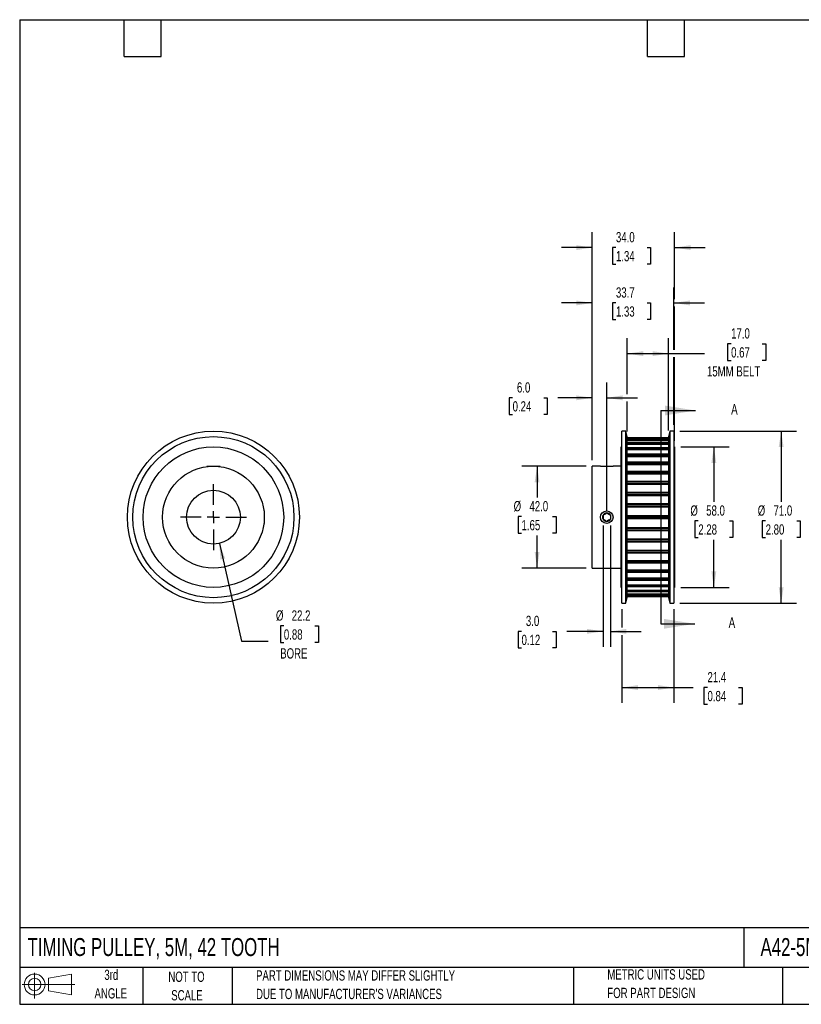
# Model space of a CAD drawing. Header units: millimetres. Extents: x 13 to 546, y 13 to 419.
# Tile 1 of 4: x 13 to 335, y 13 to 419. Entities that reach past the tile are written whole.
import ezdxf

# ---------------------------------------------------------------- set-up
doc = ezdxf.new("R2010")
doc.units = ezdxf.units.MM
doc.header["$LTSCALE"] = 2
doc.linetypes.add('CENTERX2', pattern=[20.32, 12.7, -2.54, 2.54, -2.54])
doc.layers.add('CENTER', color=40, linetype='CENTERX2')
doc.layers.add('SLD-DEFPOINTS', color=7, linetype='Continuous')
doc.layers.add('DIMENSIONS', color=140, linetype='Continuous', lineweight=25)
doc.layers.add('TEXT', color=140, linetype='Continuous', lineweight=25)
doc.styles.add('SLDTEXTSTYLE0', font='TXT', dxfattribs={"width": 0.7})
doc.dimstyles.new('SLDDIMSTYLE0', dxfattribs={"dimtxt": 4.316016, "dimasz": 6.604, "dimexe": 0, "dimexo": 0.0625, "dimgap": 1.079004, "dimtad": 0, "dimtih": 1, "dimtoh": 1, "dimrnd": 1e-09, "dimzin": 12, "dimdsep": 46, "dimtxsty": 'SLDTEXTSTYLE0', "dimsah": 1, "dimcen": 0, "dimadec": 0, "dimazin": 3, "dimtfac": 1, "dimtofl": 0, "dimtmove": 0, "dimatfit": 3, "dimfxl": 0, "dimfrac": 2, "dimtolj": 1, "dimtzin": 12, "dimarcsym": 0})
doc.dimstyles.new('SLDDIMSTYLE1', dxfattribs={"dimtxt": 4.316016, "dimasz": 6.604, "dimexe": 0, "dimexo": 0.0625, "dimgap": 1.079004, "dimtad": 0, "dimtih": 1, "dimtoh": 1, "dimrnd": 1e-09, "dimzin": 4, "dimdsep": 46, "dimtxsty": 'SLDTEXTSTYLE0', "dimsah": 1, "dimcen": 0.09, "dimadec": 0, "dimazin": 1, "dimtfac": 1, "dimtofl": 0, "dimtmove": 0, "dimatfit": 3, "dimfxl": 0, "dimfrac": 2, "dimtolj": 1, "dimtzin": 12, "dimarcsym": 0})
doc.dimstyles.new('SLDDIMSTYLE2', dxfattribs={"dimtxt": 4.316016, "dimasz": 6.604, "dimexe": 0, "dimexo": 0.0625, "dimgap": 1.079004, "dimtad": 0, "dimtih": 1, "dimtoh": 1, "dimrnd": 1e-09, "dimzin": 4, "dimdsep": 46, "dimtxsty": 'SLDTEXTSTYLE0', "dimsah": 1, "dimcen": 0.09, "dimadec": 0, "dimazin": 1, "dimtfac": 1, "dimtmove": 0, "dimatfit": 0, "dimfxl": 0, "dimfrac": 2, "dimtolj": 1, "dimtzin": 12, "dimarcsym": 0})
doc.dimstyles.new('SLDDIMSTYLE3', dxfattribs={"dimtxt": 4.316016, "dimasz": 6.604, "dimexe": 0, "dimexo": 0.0625, "dimgap": 1.079004, "dimtad": 0, "dimtih": 1, "dimtoh": 1, "dimrnd": 1e-09, "dimzin": 12, "dimdsep": 46, "dimtxsty": 'SLDTEXTSTYLE0', "dimsah": 1, "dimcen": 0.09, "dimadec": 0, "dimazin": 3, "dimtfac": 1, "dimtmove": 0, "dimatfit": 0, "dimfxl": 0, "dimfrac": 2, "dimtolj": 1, "dimtzin": 12, "dimarcsym": 0})
doc.dimstyles.new('SLDDIMSTYLE4', dxfattribs={"dimtxt": 4.316016, "dimasz": 6.604, "dimexe": 0, "dimexo": 0.0625, "dimgap": 1.079004, "dimtad": 0, "dimtih": 1, "dimtoh": 1, "dimrnd": 1e-09, "dimzin": 12, "dimdsep": 46, "dimtxsty": 'SLDTEXTSTYLE0', "dimsah": 1, "dimcen": 0.09, "dimadec": 0, "dimazin": 3, "dimtfac": 1, "dimtofl": 0, "dimtmove": 0, "dimatfit": 3, "dimfxl": 0, "dimfrac": 2, "dimtolj": 1, "dimtzin": 12, "dimarcsym": 0})

# ---------------------------------------------------------------- blocks, each defined once
blk = doc.blocks.new('Block11')
at = {"color": 7, "linetype": 'Continuous', "lineweight": 18}
for p, q in [((5.18, 10.62), (5.18, 0)), ((10.96, 8.33), (20.35, 10.06)), ((10.96, 3.19), (10.96, 8.33)), ((20.35, 10.06), (20.35, 1.46)), ((0, 5.76), (21.75, 5.76)), ((10.96, 3.19), (20.35, 1.46))]:
    blk.add_line(p, q, dxfattribs=at)
for radius in [4.3, 2.57]:
    blk.add_circle((5.18, 5.76), radius, dxfattribs=at)
blk = doc.blocks.new('Block12')
at = {"layer": 'SLD-DEFPOINTS'}
blk.add_blockref('Block11', (0, 0), dxfattribs=at)
blk = doc.blocks.new('_D')
at = {"layer": 'DIMENSIONS'}
for p, q in [((95.09, 202.93), (104.17, 162.61)), ((121.72, 168.88), (120.27, 168.88)), ((120.27, 168.88), (120.27, 162.02)), ((134.54, 168.88), (135.99, 168.88)), ((135.99, 168.88), (135.99, 162.02)), ((104.17, 162.61), (115.28, 162.61)), ((120.27, 162.02), (121.72, 162.02)), ((135.99, 162.02), (134.54, 162.02))]:
    blk.add_line(p, q, dxfattribs=at)
blk.add_solid([(95.09, 202.93), (95.55, 196.26), (97.53, 196.71)], dxfattribs=at)
at = {"layer": 'DIMENSIONS', "char_height": 4.233, "attachment_point": 1, "style": 'SLDTEXTSTYLE0'}
for s, insert in [('%%c', (118.46, 175.3)), ('22.2', (124.97, 175.3)), ('0.88', (121.72, 167.47)), ('BORE', (120.22, 159.65))]:
    blk.add_mtext(s, dxfattribs=dict(at, insert=insert))
blk = doc.blocks.new('SW_CENTERMARKSYMBOL_0')
at = {"layer": 'CENTER', "color": 0}
for p, q in [((0, 5.08), (0, 13.6525)), ((-5.08, 0), (-13.6525, 0)), ((0, 0), (-2.54, 0)), ((0, 0), (0, 2.54)), ((0, 0), (0, -2.54)), ((0, 0), (2.54, 0)), ((5.08, 0), (13.6525, 0)), ((0, -5.08), (0, -13.6525))]:
    blk.add_line(p, q, dxfattribs=at)
blk = doc.blocks.new('_D_1')
at = {"layer": 'DIMENSIONS'}
for p, q in [((263.45, 264.54), (263.45, 287.62)), ((280.45, 249.56), (280.45, 287.62)), ((306.29, 285.31), (304.84, 285.31)), ((304.84, 285.31), (304.84, 278.45)), ((319.12, 285.31), (320.57, 285.31)), ((320.57, 285.31), (320.57, 278.45)), ((263.45, 281.27), (280.45, 281.27)), ((280.45, 281.27), (295.37, 281.27)), ((304.84, 278.45), (306.29, 278.45)), ((320.57, 278.45), (319.12, 278.45)), ((263.45, 249.09), (263.45, 261.49))]:
    blk.add_line(p, q, dxfattribs=at)
for points in [[(263.45, 281.27), (270.05, 280.25), (270.05, 282.29)], [(280.45, 281.27), (273.85, 282.29), (273.85, 280.25)]]:
    blk.add_solid(points, dxfattribs=at)
at = {"layer": 'DIMENSIONS', "char_height": 4.233, "attachment_point": 1, "style": 'SLDTEXTSTYLE0'}
for s, insert in [('17.0', (306.29, 291.73)), ('0.67', (306.29, 283.9)), ('15MM BELT', (296.33, 276.08))]:
    blk.add_mtext(s, dxfattribs=dict(at, insert=insert))
blk = doc.blocks.new('_D_2')
at = {"layer": 'DIMENSIONS'}
for p, q in [((253.45, 210.36), (253.45, 160.28)), ((256.45, 210.36), (256.45, 160.28)), ((219.81, 166.63), (218.36, 166.63)), ((218.36, 166.63), (218.36, 159.77)), ((232.64, 166.63), (234.08, 166.63)), ((234.08, 166.63), (234.08, 159.77)), ((253.45, 166.63), (238.48, 166.63)), ((256.45, 166.63), (269.15, 166.63)), ((218.36, 159.77), (219.81, 159.77)), ((234.08, 159.77), (232.64, 159.77))]:
    blk.add_line(p, q, dxfattribs=at)
for points in [[(253.45, 166.63), (246.85, 167.65), (246.85, 165.62)], [(256.45, 166.63), (263.05, 165.62), (263.05, 167.65)]]:
    blk.add_solid(points, dxfattribs=at)
at = {"layer": 'DIMENSIONS', "char_height": 4.233, "attachment_point": 1, "style": 'SLDTEXTSTYLE0'}
for s, insert in [('3.0', (221.61, 173.06)), ('0.12', (219.81, 165.23))]:
    blk.add_mtext(s, dxfattribs=dict(at, insert=insert))
blk = doc.blocks.new('_D_3')
at = {"layer": 'DIMENSIONS'}
for p, q in [((246.41, 234.77), (219.87, 234.77)), ((226.22, 234.77), (226.22, 221.83)), ((219.81, 214.01), (218.36, 214.01)), ((218.36, 214.01), (218.36, 207.15)), ((232.64, 214.01), (234.08, 214.01)), ((234.08, 214.01), (234.08, 207.15)), ((218.36, 207.15), (219.81, 207.15)), ((226.22, 192.77), (226.22, 206.18)), ((234.08, 207.15), (232.64, 207.15)), ((246.41, 192.77), (219.87, 192.77))]:
    blk.add_line(p, q, dxfattribs=at)
for points in [[(226.22, 234.77), (225.21, 228.17), (227.24, 228.17)], [(226.22, 192.77), (227.24, 199.37), (225.21, 199.37)]]:
    blk.add_solid(points, dxfattribs=at)
at = {"layer": 'DIMENSIONS', "char_height": 4.233, "attachment_point": 1, "style": 'SLDTEXTSTYLE0'}
for s, insert in [('%%c', (216.55, 220.43)), ('42.0', (223.07, 220.43)), ('1.65', (219.81, 212.6))]:
    blk.add_mtext(s, dxfattribs=dict(at, insert=insert))
blk = doc.blocks.new('_D_4')
at = {"layer": 'DIMENSIONS'}
for p, q in [((248.95, 237.31), (248.95, 269.37)), ((254.95, 216.31), (254.95, 269.37)), ((216.12, 263.02), (214.67, 263.02)), ((214.67, 263.02), (214.67, 256.16)), ((228.94, 263.02), (230.39, 263.02)), ((230.39, 263.02), (230.39, 256.16)), ((248.95, 263.02), (234.79, 263.02)), ((254.95, 263.02), (267.65, 263.02)), ((214.67, 256.16), (216.12, 256.16)), ((230.39, 256.16), (228.94, 256.16))]:
    blk.add_line(p, q, dxfattribs=at)
for points in [[(248.95, 263.02), (242.35, 264.03), (242.35, 262)], [(254.95, 263.02), (261.55, 262), (261.55, 264.03)]]:
    blk.add_solid(points, dxfattribs=at)
at = {"layer": 'DIMENSIONS', "char_height": 4.233, "attachment_point": 1, "style": 'SLDTEXTSTYLE0'}
for s, insert in [('6.0', (217.91, 269.44)), ('0.24', (216.12, 261.62))]:
    blk.add_mtext(s, dxfattribs=dict(at, insert=insert))
blk = doc.blocks.new('_D_5')
at = {"layer": 'DIMENSIONS'}
for p, q in [((248.95, 237.31), (248.95, 308.53)), ((282.65, 282.79), (282.65, 308.53)), ((248.95, 302.18), (236.25, 302.18)), ((258.77, 302.18), (257.32, 302.18)), ((257.32, 302.18), (257.32, 295.32)), ((271.6, 302.18), (273.05, 302.18)), ((273.05, 302.18), (273.05, 295.32)), ((282.65, 302.18), (295.35, 302.18)), ((257.32, 295.32), (258.77, 295.32)), ((273.05, 295.32), (271.6, 295.32)), ((282.65, 251.81), (282.65, 279.75))]:
    blk.add_line(p, q, dxfattribs=at)
for points in [[(248.95, 302.18), (242.35, 303.2), (242.35, 301.17)], [(282.65, 302.18), (289.26, 301.17), (289.26, 303.2)]]:
    blk.add_solid(points, dxfattribs=at)
at = {"layer": 'DIMENSIONS', "char_height": 4.233, "attachment_point": 1, "style": 'SLDTEXTSTYLE0'}
for s, insert in [('33.7', (258.77, 308.61)), ('1.33', (258.77, 300.78))]:
    blk.add_mtext(s, dxfattribs=dict(at, insert=insert))
blk = doc.blocks.new('_D_6')
at = {"layer": 'DIMENSIONS'}
for p, q in [((248.95, 237.31), (248.95, 331.37)), ((282.95, 303.71), (282.95, 331.37)), ((248.95, 325.02), (236.25, 325.02)), ((258.77, 325.02), (257.32, 325.02)), ((257.32, 325.02), (257.32, 318.16)), ((271.6, 325.02), (273.05, 325.02)), ((273.05, 325.02), (273.05, 318.16)), ((282.95, 325.02), (295.65, 325.02)), ((257.32, 318.16), (258.77, 318.16)), ((273.05, 318.16), (271.6, 318.16)), ((282.95, 282.79), (282.95, 300.66)), ((282.95, 245.31), (282.95, 279.75))]:
    blk.add_line(p, q, dxfattribs=at)
for points in [[(248.95, 325.02), (242.35, 326.04), (242.35, 324.01)], [(282.95, 325.02), (289.55, 324.01), (289.55, 326.04)]]:
    blk.add_solid(points, dxfattribs=at)
at = {"layer": 'DIMENSIONS', "char_height": 4.233, "attachment_point": 1, "style": 'SLDTEXTSTYLE0'}
for s, insert in [('34.0', (258.77, 331.45)), ('1.34', (258.77, 323.62))]:
    blk.add_mtext(s, dxfattribs=dict(at, insert=insert))
blk = doc.blocks.new('_D_7')
at = {"layer": 'DIMENSIONS'}
for p, q in [((285.49, 242.77), (305.52, 242.77)), ((299.17, 242.77), (299.17, 220.03)), ((292.75, 212.2), (291.3, 212.2)), ((291.3, 212.2), (291.3, 205.34)), ((305.58, 212.2), (307.03, 212.2)), ((307.03, 212.2), (307.03, 205.34)), ((291.3, 205.34), (292.75, 205.34)), ((299.17, 184.77), (299.17, 204.38)), ((307.03, 205.34), (305.58, 205.34)), ((285.49, 184.77), (305.52, 184.77))]:
    blk.add_line(p, q, dxfattribs=at)
for points in [[(299.17, 242.77), (298.15, 236.17), (300.18, 236.17)], [(299.17, 184.77), (300.18, 191.37), (298.15, 191.37)]]:
    blk.add_solid(points, dxfattribs=at)
at = {"layer": 'DIMENSIONS', "char_height": 4.233, "attachment_point": 1, "style": 'SLDTEXTSTYLE0'}
for s, insert in [('%%c', (289.49, 218.63)), ('58.0', (296.01, 218.63)), ('2.28', (292.75, 210.8))]:
    blk.add_mtext(s, dxfattribs=dict(at, insert=insert))
blk = doc.blocks.new('_D_8')
at = {"layer": 'DIMENSIONS'}
for p, q in [((285.19, 249.27), (333.3, 249.27)), ((326.95, 249.27), (326.95, 220.03)), ((320.54, 212.2), (319.09, 212.2)), ((319.09, 212.2), (319.09, 205.34)), ((333.36, 212.2), (334.81, 212.2)), ((334.81, 212.2), (334.81, 205.34)), ((319.09, 205.34), (320.54, 205.34)), ((326.95, 178.27), (326.95, 204.38)), ((334.81, 205.34), (333.36, 205.34)), ((285.19, 178.27), (333.3, 178.27))]:
    blk.add_line(p, q, dxfattribs=at)
for points in [[(326.95, 249.27), (325.93, 242.67), (327.97, 242.67)], [(326.95, 178.27), (327.97, 184.87), (325.93, 184.87)]]:
    blk.add_solid(points, dxfattribs=at)
at = {"layer": 'DIMENSIONS', "char_height": 4.233, "attachment_point": 1, "style": 'SLDTEXTSTYLE0'}
for s, insert in [('%%c', (317.28, 218.63)), ('71.0', (323.8, 218.63)), ('2.80', (320.54, 210.8))]:
    blk.add_mtext(s, dxfattribs=dict(at, insert=insert))
blk = doc.blocks.new('_D_9')
at = {"layer": 'DIMENSIONS'}
for p, q in [((261.25, 175.73), (261.25, 168.16)), ((282.65, 175.73), (282.65, 137.09)), ((261.25, 165.11), (261.25, 137.09)), ((261.25, 143.44), (282.65, 143.44)), ((282.65, 143.44), (290.69, 143.44)), ((296.54, 143.44), (295.09, 143.44)), ((295.09, 143.44), (295.09, 136.58)), ((309.36, 143.44), (310.81, 143.44)), ((310.81, 143.44), (310.81, 136.58)), ((295.09, 136.58), (296.54, 136.58)), ((310.81, 136.58), (309.36, 136.58))]:
    blk.add_line(p, q, dxfattribs=at)
for points in [[(261.25, 143.44), (267.85, 142.42), (267.85, 144.45)], [(282.65, 143.44), (276.05, 144.45), (276.05, 142.42)]]:
    blk.add_solid(points, dxfattribs=at)
at = {"layer": 'DIMENSIONS', "char_height": 4.233, "attachment_point": 1, "style": 'SLDTEXTSTYLE0'}
for s, insert in [('21.4', (296.54, 149.86)), ('0.84', (296.54, 142.04))]:
    blk.add_mtext(s, dxfattribs=dict(at, insert=insert))

msp = doc.modelspace()

# ---------------------------------------------------------------- linework, layer by layer
for p, q in [((262.848, 249.27), (261.248, 249.27)), ((261.248, 213.77), (261.248, 249.27)), ((263.451, 247.02), (262.848, 249.27)), ((262.848, 213.77), (262.848, 249.27)), ((281.054, 249.27), (280.451, 247.02)), ((282.654, 249.27), (281.054, 249.27)), ((281.054, 249.27), (281.054, 178.27)), ((282.654, 249.27), (282.654, 178.27)), ((263.451, 213.77), (263.451, 247.02)), ((280.451, 246.551), (263.451, 246.551)), ((263.451, 246.551), (280.451, 246.551)), ((263.451, 246.502), (280.451, 246.502)), ((263.451, 246.183), (280.451, 246.183)), ((280.451, 245.874), (263.451, 245.874)), ((263.451, 245.867), (280.451, 245.867)), ((263.451, 245.723), (280.451, 245.723)), ((263.451, 245.366), (280.451, 245.366)), ((280.451, 244.485), (263.451, 244.485)), ((263.451, 244.466), (280.451, 244.466)), ((263.451, 244.23), (280.451, 244.23)), ((263.451, 243.843), (280.451, 243.843)), ((280.451, 247.02), (280.451, 180.52)), ((261.248, 242.77), (260.951, 242.77)), ((260.951, 213.77), (260.951, 242.77)), ((280.451, 242.418), (263.451, 242.418)), ((263.451, 242.379), (280.451, 242.379)), ((263.451, 242.056), (280.451, 242.056)), ((263.451, 241.649), (280.451, 241.649)), ((282.951, 242.77), (282.654, 242.77)), ((282.951, 242.77), (282.951, 184.77)), ((280.451, 239.717), (263.451, 239.717)), ((263.451, 239.653), (280.451, 239.653)), ((263.451, 239.251), (280.451, 239.251)), ((263.451, 238.832), (280.451, 238.832)), ((280.451, 236.443), (263.451, 236.443)), ((263.451, 236.349), (280.451, 236.349)), ((263.451, 235.876), (280.451, 235.876)), ((90.047, 234.77), (89.861, 234.584)), ((90.047, 234.77), (92.647, 234.77)), ((92.647, 234.77), (95.247, 234.77)), ((95.433, 234.584), (95.247, 234.77)), ((252.351, 234.77), (248.951, 234.77)), ((248.951, 213.77), (248.951, 234.77)), ((252.351, 234.77), (257.551, 234.77)), ((260.951, 234.77), (257.551, 234.77)), ((263.451, 235.455), (280.451, 235.455)), ((280.451, 232.67), (263.451, 232.67)), ((263.451, 232.541), (280.451, 232.541)), ((263.451, 232.007), (280.451, 232.007)), ((263.451, 231.594), (280.451, 231.594)), ((280.451, 228.481), (263.451, 228.481)), ((263.451, 228.313), (280.451, 228.313)), ((263.451, 227.732), (280.451, 227.732)), ((263.451, 227.334), (280.451, 227.334)), ((280.451, 223.97), (263.451, 223.97)), ((263.451, 223.761), (280.451, 223.761)), ((263.451, 223.144), (280.451, 223.144)), ((263.451, 222.772), (280.451, 222.772)), ((113.647, 216.37), (113.461, 216.556)), ((113.647, 216.37), (113.647, 213.77)), ((280.451, 219.238), (263.451, 219.238)), ((263.451, 218.985), (280.451, 218.985)), ((263.451, 218.347), (280.451, 218.347)), ((263.451, 218.008), (280.451, 218.008)), ((113.647, 213.77), (113.647, 211.17)), ((248.951, 192.77), (248.951, 213.77)), ((260.951, 184.77), (260.951, 213.77)), ((261.248, 178.27), (261.248, 213.77)), ((262.848, 178.27), (262.848, 213.77)), ((263.451, 214.39), (280.451, 214.39)), ((263.451, 214.093), (280.451, 214.093)), ((263.451, 180.52), (263.451, 213.77)), ((263.451, 213.447), (280.451, 213.447)), ((263.451, 213.15), (280.451, 213.15)), ((113.461, 210.984), (113.647, 211.17)), ((263.451, 209.532), (280.451, 209.532)), ((263.451, 209.194), (280.451, 209.194)), ((263.451, 208.555), (280.451, 208.555)), ((263.451, 208.303), (280.451, 208.303)), ((263.451, 204.768), (280.451, 204.768)), ((263.451, 204.396), (280.451, 204.396)), ((263.451, 203.779), (280.451, 203.779)), ((263.451, 203.57), (280.451, 203.57)), ((263.451, 200.206), (280.451, 200.206)), ((263.451, 199.809), (280.451, 199.809)), ((263.451, 199.227), (280.451, 199.227)), ((263.451, 199.06), (280.451, 199.06)), ((263.451, 195.946), (280.451, 195.946)), ((263.451, 195.533), (280.451, 195.533)), ((248.951, 192.77), (260.951, 192.77)), ((263.451, 194.999), (280.451, 194.999)), ((263.451, 194.871), (280.451, 194.871)), ((263.451, 192.085), (280.451, 192.085)), ((263.451, 191.664), (280.451, 191.664)), ((263.451, 191.191), (280.451, 191.191)), ((263.451, 191.097), (280.451, 191.097)), ((263.451, 188.708), (280.451, 188.708)), ((263.451, 188.289), (280.451, 188.289)), ((263.451, 187.887), (280.451, 187.887)), ((263.451, 187.823), (280.451, 187.823)), ((260.951, 184.77), (261.248, 184.77)), ((263.451, 185.891), (280.451, 185.891)), ((263.451, 185.484), (280.451, 185.484)), ((263.451, 185.161), (280.451, 185.161)), ((263.451, 185.122), (280.451, 185.122)), ((263.451, 183.697), (280.451, 183.697)), ((263.451, 183.31), (280.451, 183.31)), ((263.451, 183.074), (280.451, 183.074)), ((263.451, 183.055), (280.451, 183.055)), ((282.654, 184.77), (282.951, 184.77)), ((262.848, 178.27), (263.451, 180.52)), ((263.451, 182.174), (280.451, 182.174)), ((263.451, 181.817), (280.451, 181.817)), ((263.451, 181.673), (280.451, 181.673)), ((263.451, 181.666), (280.451, 181.666)), ((263.451, 181.358), (280.451, 181.358)), ((263.451, 181.038), (280.451, 181.038)), ((263.451, 180.989), (280.451, 180.989)), ((263.451, 180.989), (280.451, 180.989)), ((280.451, 180.52), (281.054, 178.27)), ((261.248, 178.27), (262.848, 178.27)), ((281.054, 178.27), (282.654, 178.27))]:
    msp.add_line(p, q)
for centre, radius in [((92.647, 213.77), 35.5), ((92.647, 213.77), 33.25), ((92.647, 213.77), 29), ((92.647, 213.77), 21), ((92.647, 213.77), 11.113), ((254.951, 213.77), 2.6)]:
    msp.add_circle(centre, radius)
for start, end in [(90, 150), (30, 90), (150, 210), (210, 270), (270, 330), (330, 30)]:
    msp.add_arc((254.951, 213.77), 1.732, start, end)
for points, knots in [([(253.451, 214.636), (253.568, 214.704), (253.688, 214.773), (253.936, 214.916), (254.067, 214.992), (254.46, 215.219), (254.715, 215.366), (254.951, 215.502)], [0, 0, 0, 0, 0.25, 0.25, 0.5, 0.5, 1, 1, 1, 1]), ([(254.951, 215.502), (255.068, 215.434), (255.188, 215.365), (255.436, 215.222), (255.567, 215.146), (255.96, 214.919), (256.215, 214.772), (256.451, 214.636)], [0, 0, 0, 0, 0.25, 0.25, 0.5, 0.5, 1, 1, 1, 1]), ([(253.451, 214.636), (253.451, 214.502), (253.451, 214.361), (253.451, 214.071), (253.451, 213.922), (253.451, 213.617), (253.451, 213.469), (253.451, 213.179), (253.451, 213.038), (253.451, 212.904)], [0, 0, 0, 0, 0.25, 0.25, 0.5, 0.5, 0.75, 0.75, 1, 1, 1, 1]), ([(254.951, 212.038), (254.834, 212.106), (254.714, 212.175), (254.466, 212.318), (254.335, 212.394), (253.942, 212.621), (253.687, 212.768), (253.451, 212.904)], [0, 0, 0, 0, 0.25, 0.25, 0.5, 0.5, 1, 1, 1, 1]), ([(256.451, 212.904), (256.334, 212.836), (256.214, 212.767), (255.966, 212.624), (255.835, 212.548), (255.442, 212.321), (255.187, 212.174), (254.951, 212.038)], [0, 0, 0, 0, 0.25, 0.25, 0.5, 0.5, 1, 1, 1, 1]), ([(256.451, 214.636), (256.451, 214.502), (256.451, 214.361), (256.451, 214.071), (256.451, 213.922), (256.451, 213.617), (256.451, 213.469), (256.451, 213.179), (256.451, 213.038), (256.451, 212.904)], [0, 0, 0, 0, 0.25, 0.25, 0.5, 0.5, 0.75, 0.75, 1, 1, 1, 1])]:
    msp.add_open_spline(points, degree=3, knots=knots)
at = {"layer": 'TEXT'}
for p, q in [((12.7, 419.1), (546.1, 419.1)), ((12.7, 419.1), (12.7, 12.7)), ((55.88, 403.86), (55.88, 419.1)), ((71.12, 403.86), (71.12, 419.1)), ((271.78, 403.86), (271.78, 419.1)), ((287.02, 403.86), (287.02, 419.1)), ((55.88, 403.86), (71.12, 403.86)), ((271.78, 403.86), (287.02, 403.86)), ((277.323, 257.79), (277.323, 169.75)), ((546.1, 44.252), (12.7, 44.252)), ((311.518, 44.252), (311.518, 27.94)), ((546.1, 27.94), (12.7, 27.94)), ((63.5, 27.94), (63.5, 12.7)), ((100.423, 27.94), (100.423, 12.7)), ((241.293, 27.94), (241.293, 12.7)), ((327.56, 27.94), (327.56, 12.7)), ((12.7, 12.7), (546.1, 12.7))]:
    msp.add_line(p, q, dxfattribs=at)
at = {"layer": 'TEXT', "linetype": 'Continuous'}
for p, q in [((277.323, 257.79), (291.64, 257.79)), ((277.323, 169.75), (291.251, 169.75))]:
    msp.add_line(p, q, dxfattribs=at)
at = {"layer": 'TEXT'}
for points in [[(291.64, 257.79), (278.94, 259.822), (278.94, 255.758)], [(291.251, 169.75), (278.551, 171.782), (278.551, 167.718)]]:
    msp.add_solid(points, dxfattribs=at)

# ---------------------------------------------------------------- block references
at = {"layer": 'CENTER'}
msp.add_blockref('SW_CENTERMARKSYMBOL_0', (92.647, 213.77), dxfattribs=at)
at = {"layer": 'SLD-DEFPOINTS'}
msp.add_blockref('Block12', (13.676, 15.108), dxfattribs=at)

# ---------------------------------------------------------------- texts
at = {"layer": 'TEXT', "style": 'SLDTEXTSTYLE0'}
for s, insert, char_height, attachment_point in [('A', (306.308, 260.44), 4.316, 1), ('A', (305.28, 172.4), 4.316, 1), ('TIMING PULLEY, 5M, 42 TOOTH', (15.931, 40.037), 7.40833, 1), ('A42-5M15-SS-0875', (318.415, 40.037), 7.40833, 1), ('3rd', (50.493, 26.987), 4.2333, 2), ('NOT TO', (81.537, 26.197), 4.2333, 2), ('PART DIMENSIONS MAY DIFFER SLIGHTLY', (110.239, 26.735), 4.23333, 1), ('METRIC UNITS USED', (255.209, 27.165), 4.23333, 1), ('ANGLE', (50.298, 19.342), 4.2333, 2), ('SCALE', (81.729, 18.553), 4.2333, 2), ("DUE TO MANUFACTURER'S VARIANCES", (110.239, 19.09), 4.23333, 1), ('FOR PART DESIGN', (255.209, 19.521), 4.23333, 1)]:
    msp.add_mtext(s, dxfattribs=dict(at, insert=insert, char_height=char_height, attachment_point=attachment_point))

# ---------------------------------------------------------------- dimensions: what is measured, and where the dimension line sits
at = {"layer": 'DIMENSIONS'}
for base, p1, p2, dimstyle, picture, middle in [((282.951, 325.024), (248.951, 234.77), (282.951, 242.77), 'SLDDIMSTYLE2', '_D_6', (265.186, 325.024)), ((282.654, 302.182), (248.951, 234.77), (282.654, 249.27), 'SLDDIMSTYLE3', '_D_5', (265.186, 302.182)), ((254.951, 263.018), (248.951, 234.77), (254.951, 213.77), 'SLDDIMSTYLE2', '_D_4', (222.532, 263.018)), ((253.451, 166.632), (256.451, 212.904), (253.451, 212.904), 'SLDDIMSTYLE2', '_D_2', (226.223, 166.632)), ((261.248, 143.438), (282.654, 178.27), (261.248, 178.27), 'SLDDIMSTYLE4', '_D_9', (302.951, 143.438))]:
    dim = msp.add_linear_dim(base=base, p1=p1, p2=p2, dimstyle=dimstyle, dxfattribs=at)
    dim.commit()
    dim.dimension.update_dxf_attribs({"geometry": picture, "text_midpoint": middle, "dimtype": 160})
dim = msp.add_linear_dim(base=(280.451, 281.27), p1=(263.451, 246.551), p2=(280.451, 247.02), text='<>\\P15MM BELT', dimstyle='SLDDIMSTYLE1', dxfattribs=at)
dim.commit()
dim.dimension.update_dxf_attribs({"geometry": '_D_1', "text_midpoint": (312.705, 281.27), "dimtype": 160})
for base, p1, p2, picture, middle in [((326.951, 178.27), (282.654, 249.27), (282.654, 178.27), '_D_8', (326.951, 212.204)), ((299.165, 184.77), (282.951, 242.77), (282.951, 184.77), '_D_7', (299.165, 212.204)), ((226.223, 192.77), (248.951, 234.77), (248.951, 192.77), '_D_3', (226.223, 214.006))]:
    dim = msp.add_linear_dim(base=base, p1=p1, p2=p2, angle=90, text='%%c<>', dimstyle='SLDDIMSTYLE1', dxfattribs=at)
    dim.commit()
    dim.dimension.update_dxf_attribs({"geometry": picture, "text_midpoint": middle, "dimtype": 160})
dim = msp.add_diameter_dim_2p(p1=(90.20528, 224.61097), p2=(95.08885, 202.92915), text='<>\\PBORE', dimstyle='SLDDIMSTYLE0', dxfattribs=at)
dim.commit()
dim.dimension.update_dxf_attribs({"geometry": '_D', "text_midpoint": (128.1288, 164.84015), "dimtype": 163})

doc.saveas('drawing.dxf')
